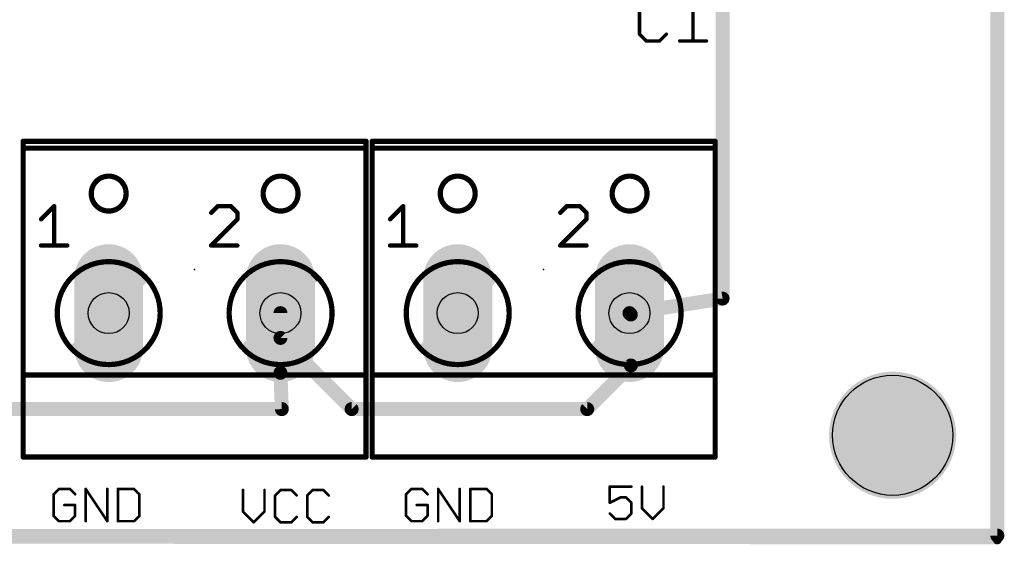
# Model space of a CAD drawing. Extents: x -0.6 to 56.6, y -0.1 to 45.4.
# Tile 7 of 11: x 27.9 to 56.6, y -0.1 to 15.1. Entities that reach past the tile are written whole.
import ezdxf

# ---------------------------------------------------------------- set-up
doc = ezdxf.new("R2010")
doc.units = 0
for name, color, linetype in [('1', 14, 'CONTINUOUS'), ('16', 174, 'CONTINUOUS'), ('17', 94, 'CONTINUOUS'), ('20', 178, 'CONTINUOUS'), ('21', 250, 'CONTINUOUS'), ('23', 178, 'CONTINUOUS'), ('25', 250, 'CONTINUOUS'), ('29', 250, 'CONTINUOUS'), ('30', 250, 'CONTINUOUS'), ('44', 250, 'CONTINUOUS'), ('51', 250, 'CONTINUOUS')]:
    doc.layers.add(name, color=color, linetype=linetype)

# ---------------------------------------------------------------- blocks, each defined once
blk = doc.blocks.new('LONGP100')
at = {"const_width": 1}
blk.add_lwpolyline([(-0.5, 0), (0.5, 0)], dxfattribs=at)
at = {"const_width": 0.5}
for points in [[(-0.5, 0.25, 1), (-0.5, -0.25)], [(0.5, -0.25, 1), (0.5, 0.25)]]:
    blk.add_lwpolyline(points, format="xyb", dxfattribs=at)
blk = doc.blocks.new('ROUNDP')
at = {"const_width": 0.5}
blk.add_lwpolyline([(0, -0.25, 1), (0, 0.25, 1), (0, -0.25)], format="xyb", dxfattribs=at)

msp = doc.modelspace()

# ---------------------------------------------------------------- linework, layer by layer
at = {"layer": '1', "const_width": 0.4064}
for points in [[(56.388, 0.127), (56.388, 45.212)], [(48.39, 17.018), (48.39, 7.028)], [(48.39, 7.028), (45.68, 6.604)], [(35.52, 6.604), (35.52, 5.882)], [(45.72, 6.564), (45.68, 6.604)], [(45.72, 5.08), (45.72, 6.564)], [(35.52, 5.882), (37.592, 3.81)], [(44.45, 3.81), (45.72, 5.08)], [(37.592, 3.81), (44.45, 3.81)], [(-0.396, 0.104), (56.388, 0.127)]]:
    msp.add_lwpolyline(points, dxfattribs=at)
at = {"layer": '1', "const_width": 0.2032}
for points in [[(48.4057, 6.9276, 1), (48.3743, 7.1284)], [(48.2884, 7.028, 1), (48.4916, 7.028)], [(35.6216, 6.604, 1), (35.4184, 6.604)], [(45.6643, 6.7044, 1), (45.6957, 6.5036)], [(45.7518, 6.6758, 1), (45.6082, 6.5322)], [(45.8216, 6.564, 1), (45.6184, 6.564)], [(45.6482, 6.4922, 1), (45.7918, 6.6358)], [(35.5918, 5.9538, 1), (35.4482, 5.8102)], [(35.4184, 5.882, 1), (35.6216, 5.882)], [(45.6184, 5.08, 1), (45.8216, 5.08)], [(45.7918, 5.0082, 1), (45.6482, 5.1518)], [(37.592, 3.9116, 1), (37.592, 3.7084)], [(44.45, 3.7084, 1), (44.45, 3.9116)], [(37.5202, 3.7382, 1), (37.6638, 3.8818)], [(44.3782, 3.8818, 1), (44.5218, 3.7382)], [(56.388, 0.0254, 1), (56.388, 0.2286)], [(56.2864, 0.127, 1), (56.4896, 0.127)]]:
    msp.add_lwpolyline(points, format="xyb", dxfattribs=at)
at = {"layer": '16', "const_width": 0.4064}
for points in [[(56.388, 0.127), (56.388, 45.212)], [(35.52, 4.866), (35.52, 6.604)], [(35.56, 3.81), (35.52, 4.866)], [(35.56, 3.81), (27.305, 3.81)], [(-0.396, 0.104), (56.388, 0.127)]]:
    msp.add_lwpolyline(points, dxfattribs=at)
at = {"layer": '16', "const_width": 0.2032}
for points in [[(35.6216, 6.604, 1), (35.4184, 6.604)], [(35.6215, 4.8698, 1), (35.4185, 4.8622)], [(35.4184, 4.866, 1), (35.6216, 4.866)], [(35.56, 3.7084, 1), (35.56, 3.9116)], [(35.4585, 3.8062, 1), (35.6615, 3.8138)], [(56.388, 0.0254, 1), (56.388, 0.2286)], [(56.2864, 0.127, 1), (56.4896, 0.127)]]:
    msp.add_lwpolyline(points, format="xyb", dxfattribs=at)
at = {"layer": '20', "const_width": 0.254}
for points in [[(56.388, 0), (56.388, 45.212)], [(-0.462, 0.033), (56.388, 0)]]:
    msp.add_lwpolyline(points, dxfattribs=at)
at = {"layer": '20', "const_width": 0.127}
for points in [[(56.3245, 0, 1), (56.4515, 0)], [(56.388, -0.0635, 1), (56.388, 0.0635)]]:
    msp.add_lwpolyline(points, format="xyb", dxfattribs=at)
at = {"layer": '20'}
msp.add_circle((53.34, 3.048), 1.75, dxfattribs=at)
at = {"layer": '21'}
for points, const_width in [([(38.013, 11.608), (28.031, 11.608)], 0.1524), ([(28.031, 11.405), (28.031, 11.608)], 0.1524), ([(28.031, 4.801), (28.031, 11.405)], 0.1524), ([(28.031, 11.405), (38.013, 11.405)], 0.1524), ([(38.013, 11.608), (38.013, 11.405)], 0.1524), ([(38.013, 11.405), (38.013, 4.801)], 0.1524), ([(48.173, 11.608), (38.191, 11.608)], 0.1524), ([(38.191, 11.405), (38.191, 11.608)], 0.1524), ([(38.191, 4.801), (38.191, 11.405)], 0.1524), ([(38.191, 11.405), (48.173, 11.405)], 0.1524), ([(48.173, 11.608), (48.173, 11.405)], 0.1524), ([(48.173, 11.405), (48.173, 4.801)], 0.1524), ([(28.5515, 9.3352), (28.9328, 9.7165)], 0.127), ([(28.9328, 9.7165), (28.9328, 8.5725)], 0.127), ([(33.6952, 9.7165), (33.5045, 9.5258)], 0.127), ([(34.0765, 9.7165), (33.6952, 9.7165)], 0.127), ([(34.2672, 9.5258), (34.0765, 9.7165)], 0.127), ([(38.7115, 9.3352), (39.0928, 9.7165)], 0.127), ([(39.0928, 9.7165), (39.0928, 8.5725)], 0.127), ([(43.8552, 9.7165), (43.6645, 9.5258)], 0.127), ([(44.2365, 9.7165), (43.8552, 9.7165)], 0.127), ([(44.4272, 9.5258), (44.2365, 9.7165)], 0.127), ([(34.2672, 9.3352), (34.2672, 9.5258)], 0.127), ([(44.4272, 9.3352), (44.4272, 9.5258)], 0.127), ([(33.5045, 8.5725), (34.2672, 9.3352)], 0.127), ([(43.6645, 8.5725), (44.4272, 9.3352)], 0.127), ([(28.5515, 8.5725), (29.3142, 8.5725)], 0.127), ([(34.2672, 8.5725), (33.5045, 8.5725)], 0.127), ([(38.7115, 8.5725), (39.4742, 8.5725)], 0.127), ([(44.4272, 8.5725), (43.6645, 8.5725)], 0.127), ([(28.031, 2.413), (28.031, 4.801)], 0.1524), ([(28.031, 4.801), (29.631, 4.801)], 0.1524), ([(31.409, 4.801), (34.635, 4.801)], 0.1524), ([(36.413, 4.801), (38.013, 4.801)], 0.1524), ([(38.013, 4.801), (38.013, 2.413)], 0.1524), ([(38.191, 2.413), (38.191, 4.801)], 0.1524), ([(38.191, 4.801), (39.791, 4.801)], 0.1524), ([(41.569, 4.801), (44.795, 4.801)], 0.1524), ([(46.573, 4.801), (48.173, 4.801)], 0.1524), ([(48.173, 4.801), (48.173, 2.413)], 0.1524), ([(28.031, 2.413), (38.013, 2.413)], 0.1524), ([(38.191, 2.413), (48.173, 2.413)], 0.1524)]:
    msp.add_lwpolyline(points, dxfattribs=dict(at, const_width=const_width))
for points, const_width in [([(28.031, 11.6461, 1), (28.031, 11.5699)], 0.0762), ([(28.0691, 11.608, 1), (27.9929, 11.608)], 0.0762), ([(28.0691, 11.405, 1), (27.9929, 11.405)], 0.0762), ([(28.031, 11.4431, 1), (28.031, 11.3669)], 0.0762), ([(38.0511, 11.608, 1), (37.9749, 11.608)], 0.0762), ([(38.0511, 11.405, 1), (37.9749, 11.405)], 0.0762), ([(38.013, 11.5699, 1), (38.013, 11.6461)], 0.0762), ([(38.013, 11.3669, 1), (38.013, 11.4431)], 0.0762), ([(38.191, 11.6461, 1), (38.191, 11.5699)], 0.0762), ([(38.2291, 11.608, 1), (38.1529, 11.608)], 0.0762), ([(38.2291, 11.405, 1), (38.1529, 11.405)], 0.0762), ([(38.191, 11.4431, 1), (38.191, 11.3669)], 0.0762), ([(48.2111, 11.608, 1), (48.1349, 11.608)], 0.0762), ([(48.2111, 11.405, 1), (48.1349, 11.405)], 0.0762), ([(48.173, 11.5699, 1), (48.173, 11.6461)], 0.0762), ([(48.173, 11.3669, 1), (48.173, 11.4431)], 0.0762), ([(27.9929, 11.405, 1), (28.0691, 11.405)], 0.0762), ([(37.9749, 11.405, 1), (38.0511, 11.405)], 0.0762), ([(38.1529, 11.405, 1), (38.2291, 11.405)], 0.0762), ([(48.1349, 11.405, 1), (48.2111, 11.405)], 0.0762), ([(30.52, 9.5758, 1), (30.52, 10.5918, 1), (30.52, 9.5758)], 0.1524), ([(35.5238, 9.5758, 1), (35.5238, 10.5918, 1), (35.5238, 9.5758)], 0.1524), ([(40.68, 9.5758, 1), (40.68, 10.5918, 1), (40.68, 9.5758)], 0.1524), ([(45.6838, 9.5758, 1), (45.6838, 10.5918, 1), (45.6838, 9.5758)], 0.1524), ([(28.9646, 9.7165, 1), (28.9011, 9.7165)], 0.0635), ([(28.9553, 9.694, 1), (28.9104, 9.7389)], 0.0635), ([(33.6952, 9.7482, 1), (33.6952, 9.6847)], 0.0635), ([(33.7176, 9.694, 1), (33.6727, 9.7389)], 0.0635), ([(34.0989, 9.7389, 1), (34.054, 9.694)], 0.0635), ([(34.0765, 9.6847, 1), (34.0765, 9.7482)], 0.0635), ([(39.1246, 9.7165, 1), (39.0611, 9.7165)], 0.0635), ([(39.1153, 9.694, 1), (39.0704, 9.7389)], 0.0635), ([(43.8552, 9.7482, 1), (43.8552, 9.6847)], 0.0635), ([(43.8776, 9.694, 1), (43.8327, 9.7389)], 0.0635), ([(44.2589, 9.7389, 1), (44.214, 9.694)], 0.0635), ([(44.2365, 9.6847, 1), (44.2365, 9.7482)], 0.0635), ([(33.482, 9.5483, 1), (33.527, 9.5034)], 0.0635), ([(34.2989, 9.5258, 1), (34.2354, 9.5258)], 0.0635), ([(34.2447, 9.5034, 1), (34.2896, 9.5483)], 0.0635), ([(43.642, 9.5483, 1), (43.687, 9.5034)], 0.0635), ([(44.4589, 9.5258, 1), (44.3954, 9.5258)], 0.0635), ([(44.4047, 9.5034, 1), (44.4496, 9.5483)], 0.0635), ([(28.529, 9.3576, 1), (28.574, 9.3127)], 0.0635), ([(34.2354, 9.3352, 1), (34.2989, 9.3352)], 0.0635), ([(34.2896, 9.3127, 1), (34.2447, 9.3576)], 0.0635), ([(38.689, 9.3576, 1), (38.734, 9.3127)], 0.0635), ([(44.3954, 9.3352, 1), (44.4589, 9.3352)], 0.0635), ([(44.4496, 9.3127, 1), (44.4047, 9.3576)], 0.0635), ([(28.5515, 8.6043, 1), (28.5515, 8.5407)], 0.0635), ([(28.9011, 8.5725, 1), (28.9646, 8.5725)], 0.0635), ([(29.3142, 8.5407, 1), (29.3142, 8.6043)], 0.0635), ([(33.482, 8.595, 1), (33.527, 8.55)], 0.0635), ([(33.5045, 8.6043, 1), (33.5045, 8.5407)], 0.0635), ([(34.2672, 8.5407, 1), (34.2672, 8.6043)], 0.0635), ([(38.7115, 8.6043, 1), (38.7115, 8.5407)], 0.0635), ([(39.0611, 8.5725, 1), (39.1246, 8.5725)], 0.0635), ([(39.4742, 8.5407, 1), (39.4742, 8.6043)], 0.0635), ([(43.6645, 8.6043, 1), (43.6645, 8.5407)], 0.0635), ([(43.642, 8.595, 1), (43.687, 8.55)], 0.0635), ([(44.4272, 8.5407, 1), (44.4272, 8.6043)], 0.0635), ([(28.0691, 4.801, 1), (27.9929, 4.801)], 0.0762), ([(28.031, 4.8391, 1), (28.031, 4.7629)], 0.0762), ([(29.631, 4.7629, 1), (29.631, 4.8391)], 0.0762), ([(31.409, 4.8391, 1), (31.409, 4.7629)], 0.0762), ([(34.635, 4.7629, 1), (34.635, 4.8391)], 0.0762), ([(36.413, 4.8391, 1), (36.413, 4.7629)], 0.0762), ([(38.0511, 4.801, 1), (37.9749, 4.801)], 0.0762), ([(38.013, 4.7629, 1), (38.013, 4.8391)], 0.0762), ([(38.2291, 4.801, 1), (38.1529, 4.801)], 0.0762), ([(38.191, 4.8391, 1), (38.191, 4.7629)], 0.0762), ([(39.791, 4.7629, 1), (39.791, 4.8391)], 0.0762), ([(41.569, 4.8391, 1), (41.569, 4.7629)], 0.0762), ([(44.795, 4.7629, 1), (44.795, 4.8391)], 0.0762), ([(46.573, 4.8391, 1), (46.573, 4.7629)], 0.0762), ([(48.2111, 4.801, 1), (48.1349, 4.801)], 0.0762), ([(48.173, 4.7629, 1), (48.173, 4.8391)], 0.0762), ([(27.9929, 4.801, 1), (28.0691, 4.801)], 0.0762), ([(37.9749, 4.801, 1), (38.0511, 4.801)], 0.0762), ([(38.1529, 4.801, 1), (38.2291, 4.801)], 0.0762), ([(48.1349, 4.801, 1), (48.2111, 4.801)], 0.0762), ([(28.031, 2.4511, 1), (28.031, 2.3749)], 0.0762), ([(27.9929, 2.413, 1), (28.0691, 2.413)], 0.0762), ([(37.9749, 2.413, 1), (38.0511, 2.413)], 0.0762), ([(38.013, 2.3749, 1), (38.013, 2.4511)], 0.0762), ([(38.191, 2.4511, 1), (38.191, 2.3749)], 0.0762), ([(38.1529, 2.413, 1), (38.2291, 2.413)], 0.0762), ([(48.1349, 2.413, 1), (48.2111, 2.413)], 0.0762), ([(48.173, 2.3749, 1), (48.173, 2.4511)], 0.0762)]:
    msp.add_lwpolyline(points, format="xyb", dxfattribs=dict(at, const_width=const_width))
at = {"layer": '23'}
for p in [(33.02, 7.874), (43.18, 7.874)]:
    msp.add_point(p, dxfattribs=at)
at = {"layer": '25'}
for points, const_width in [([(45.972, 15.5033), (45.972, 14.7237)], 0.1016), ([(47.5312, 15.6982), (47.5312, 14.5288)], 0.1016), ([(45.972, 14.7237), (46.1669, 14.5288)], 0.1016), ([(46.5567, 14.5288), (46.7516, 14.7237)], 0.1016), ([(46.1669, 14.5288), (46.5567, 14.5288)], 0.1016), ([(47.1414, 14.5288), (47.921, 14.5288)], 0.1016), ([(29.0729, 1.4867), (28.9161, 1.3299)], 0.0762), ([(29.3864, 1.4867), (29.0729, 1.4867)], 0.0762), ([(29.5432, 1.3299), (29.3864, 1.4867)], 0.0762), ([(29.8516, 0.5461), (29.8516, 1.4867)], 0.0762), ([(29.8516, 1.4867), (30.4787, 0.5461)], 0.0762), ([(30.4787, 0.5461), (30.4787, 1.4867)], 0.0762), ([(30.7871, 1.4867), (30.7871, 0.5461)], 0.0762), ([(31.2574, 1.4867), (30.7871, 1.4867)], 0.0762), ([(31.4142, 1.3299), (31.2574, 1.4867)], 0.0762), ([(34.4291, 1.4537), (34.4291, 0.8266)], 0.0762), ([(35.0562, 0.8266), (35.0562, 1.4537)], 0.0762), ([(35.5214, 1.4537), (35.3646, 1.2969)], 0.0762), ([(35.8349, 1.4537), (35.5214, 1.4537)], 0.0762), ([(35.9917, 1.2969), (35.8349, 1.4537)], 0.0762), ([(36.4569, 1.4537), (36.3001, 1.2969)], 0.0762), ([(36.7704, 1.4537), (36.4569, 1.4537)], 0.0762), ([(36.9272, 1.2969), (36.7704, 1.4537)], 0.0762), ([(39.3319, 1.4867), (39.1751, 1.3299)], 0.0762), ([(39.6454, 1.4867), (39.3319, 1.4867)], 0.0762), ([(39.8022, 1.3299), (39.6454, 1.4867)], 0.0762), ([(40.1106, 0.5461), (40.1106, 1.4867)], 0.0762), ([(40.1106, 1.4867), (40.7377, 0.5461)], 0.0762), ([(40.7377, 0.5461), (40.7377, 1.4867)], 0.0762), ([(41.0461, 1.4867), (41.0461, 0.5461)], 0.0762), ([(41.5164, 1.4867), (41.0461, 1.4867)], 0.0762), ([(41.6732, 1.3299), (41.5164, 1.4867)], 0.0762), ([(45.7342, 1.5527), (45.1071, 1.5527)], 0.0762), ([(45.1071, 1.5527), (45.1071, 1.0824)], 0.0762), ([(46.0426, 1.5527), (46.0426, 0.9256)], 0.0762), ([(46.6697, 0.9256), (46.6697, 1.5527)], 0.0762), ([(28.9161, 1.3299), (28.9161, 0.7029)], 0.0762), ([(31.4142, 0.7029), (31.4142, 1.3299)], 0.0762), ([(35.3646, 1.2969), (35.3646, 0.6699)], 0.0762), ([(36.3001, 1.2969), (36.3001, 0.6699)], 0.0762), ([(39.1751, 1.3299), (39.1751, 0.7029)], 0.0762), ([(41.6732, 0.7029), (41.6732, 1.3299)], 0.0762), ([(45.1071, 1.0824), (45.4206, 1.2392)], 0.0762), ([(45.4206, 1.2392), (45.5774, 1.2392)], 0.0762), ([(45.5774, 1.2392), (45.7342, 1.0824)], 0.0762), ([(29.5432, 1.0164), (29.2296, 1.0164)], 0.0762), ([(29.5432, 0.7029), (29.5432, 1.0164)], 0.0762), ([(34.4291, 0.8266), (34.7426, 0.5131)], 0.0762), ([(34.7426, 0.5131), (35.0562, 0.8266)], 0.0762), ([(39.8022, 1.0164), (39.4886, 1.0164)], 0.0762), ([(39.8022, 0.7029), (39.8022, 1.0164)], 0.0762), ([(45.7342, 1.0824), (45.7342, 0.7689)], 0.0762), ([(46.0426, 0.9256), (46.3562, 0.6121)], 0.0762), ([(46.3562, 0.6121), (46.6697, 0.9256)], 0.0762), ([(28.9161, 0.7029), (29.0729, 0.5461)], 0.0762), ([(29.0729, 0.5461), (29.3864, 0.5461)], 0.0762), ([(29.3864, 0.5461), (29.5432, 0.7029)], 0.0762), ([(30.7871, 0.5461), (31.2574, 0.5461)], 0.0762), ([(31.2574, 0.5461), (31.4142, 0.7029)], 0.0762), ([(35.3646, 0.6699), (35.5214, 0.5131)], 0.0762), ([(35.8349, 0.5131), (35.9917, 0.6699)], 0.0762), ([(36.3001, 0.6699), (36.4569, 0.5131)], 0.0762), ([(36.7704, 0.5131), (36.9272, 0.6699)], 0.0762), ([(39.1751, 0.7029), (39.3319, 0.5461)], 0.0762), ([(39.3319, 0.5461), (39.6454, 0.5461)], 0.0762), ([(39.6454, 0.5461), (39.8022, 0.7029)], 0.0762), ([(41.0461, 0.5461), (41.5164, 0.5461)], 0.0762), ([(41.5164, 0.5461), (41.6732, 0.7029)], 0.0762), ([(45.2639, 0.6121), (45.1071, 0.7689)], 0.0762), ([(45.5774, 0.6121), (45.2639, 0.6121)], 0.0762), ([(45.7342, 0.7689), (45.5774, 0.6121)], 0.0762), ([(35.5214, 0.5131), (35.8349, 0.5131)], 0.0762), ([(36.4569, 0.5131), (36.7704, 0.5131)], 0.0762)]:
    msp.add_lwpolyline(points, dxfattribs=dict(at, const_width=const_width))
for points, const_width in [([(45.99, 14.7417, 1), (45.954, 14.7057)], 0.0508), ([(45.9466, 14.7237, 1), (45.9974, 14.7237)], 0.0508), ([(46.7696, 14.7057, 1), (46.7336, 14.7417)], 0.0508), ([(46.1669, 14.5542, 1), (46.1669, 14.5034)], 0.0508), ([(46.1489, 14.5108, 1), (46.1849, 14.5468)], 0.0508), ([(46.5387, 14.5468, 1), (46.5747, 14.5108)], 0.0508), ([(46.5567, 14.5034, 1), (46.5567, 14.5542)], 0.0508), ([(47.1414, 14.5542, 1), (47.1414, 14.5034)], 0.0508), ([(47.5058, 14.5288, 1), (47.5566, 14.5288)], 0.0508), ([(47.921, 14.5034, 1), (47.921, 14.5542)], 0.0508), ([(29.0729, 1.5058, 1), (29.0729, 1.4677)], 0.0381), ([(29.0863, 1.4732, 1), (29.0594, 1.5002)], 0.0381), ([(29.3999, 1.5002, 1), (29.3729, 1.4732)], 0.0381), ([(29.3864, 1.4677, 1), (29.3864, 1.5058)], 0.0381), ([(29.8707, 1.4867, 1), (29.8326, 1.4867)], 0.0381), ([(29.8675, 1.4973, 1), (29.8358, 1.4761)], 0.0381), ([(30.4977, 1.4867, 1), (30.4596, 1.4867)], 0.0381), ([(30.7871, 1.5058, 1), (30.7871, 1.4677)], 0.0381), ([(30.8062, 1.4867, 1), (30.7681, 1.4867)], 0.0381), ([(31.2709, 1.5002, 1), (31.244, 1.4732)], 0.0381), ([(31.2574, 1.4677, 1), (31.2574, 1.5058)], 0.0381), ([(34.4481, 1.4537, 1), (34.41, 1.4537)], 0.0381), ([(35.0752, 1.4537, 1), (35.0371, 1.4537)], 0.0381), ([(35.5214, 1.4728, 1), (35.5214, 1.4347)], 0.0381), ([(35.5349, 1.4402, 1), (35.5079, 1.4672)], 0.0381), ([(35.8484, 1.4672, 1), (35.8214, 1.4402)], 0.0381), ([(35.8349, 1.4347, 1), (35.8349, 1.4728)], 0.0381), ([(36.4569, 1.4728, 1), (36.4569, 1.4347)], 0.0381), ([(36.4704, 1.4402, 1), (36.4434, 1.4672)], 0.0381), ([(36.7839, 1.4672, 1), (36.757, 1.4402)], 0.0381), ([(36.7704, 1.4347, 1), (36.7704, 1.4728)], 0.0381), ([(39.3319, 1.5058, 1), (39.3319, 1.4677)], 0.0381), ([(39.3453, 1.4732, 1), (39.3184, 1.5002)], 0.0381), ([(39.6589, 1.5002, 1), (39.6319, 1.4732)], 0.0381), ([(39.6454, 1.4677, 1), (39.6454, 1.5058)], 0.0381), ([(40.1297, 1.4867, 1), (40.0916, 1.4867)], 0.0381), ([(40.1265, 1.4973, 1), (40.0948, 1.4761)], 0.0381), ([(40.7567, 1.4867, 1), (40.7186, 1.4867)], 0.0381), ([(41.0461, 1.5058, 1), (41.0461, 1.4677)], 0.0381), ([(41.0652, 1.4867, 1), (41.0271, 1.4867)], 0.0381), ([(41.5299, 1.5002, 1), (41.503, 1.4732)], 0.0381), ([(41.5164, 1.4677, 1), (41.5164, 1.5058)], 0.0381), ([(45.1071, 1.5718, 1), (45.1071, 1.5337)], 0.0381), ([(45.1262, 1.5527, 1), (45.0881, 1.5527)], 0.0381), ([(45.7342, 1.5337, 1), (45.7342, 1.5718)], 0.0381), ([(46.0617, 1.5527, 1), (46.0236, 1.5527)], 0.0381), ([(46.6887, 1.5527, 1), (46.6506, 1.5527)], 0.0381), ([(28.9352, 1.3299, 1), (28.8971, 1.3299)], 0.0381), ([(28.9026, 1.3434, 1), (28.9296, 1.3165)], 0.0381), ([(29.5297, 1.3165, 1), (29.5566, 1.3434)], 0.0381), ([(31.4333, 1.3299, 1), (31.3952, 1.3299)], 0.0381), ([(31.4007, 1.3165, 1), (31.4277, 1.3434)], 0.0381), ([(35.3837, 1.2969, 1), (35.3456, 1.2969)], 0.0381), ([(35.3511, 1.3104, 1), (35.3781, 1.2835)], 0.0381), ([(35.9782, 1.2835, 1), (36.0052, 1.3104)], 0.0381), ([(36.3192, 1.2969, 1), (36.2811, 1.2969)], 0.0381), ([(36.2867, 1.3104, 1), (36.3136, 1.2835)], 0.0381), ([(36.9137, 1.2835, 1), (36.9407, 1.3104)], 0.0381), ([(39.1616, 1.3434, 1), (39.1886, 1.3165)], 0.0381), ([(39.1942, 1.3299, 1), (39.1561, 1.3299)], 0.0381), ([(39.7887, 1.3165, 1), (39.8156, 1.3434)], 0.0381), ([(41.6923, 1.3299, 1), (41.6542, 1.3299)], 0.0381), ([(41.6597, 1.3165, 1), (41.6867, 1.3434)], 0.0381), ([(45.4206, 1.2582, 1), (45.4206, 1.2201)], 0.0381), ([(45.4292, 1.2221, 1), (45.4121, 1.2562)], 0.0381), ([(45.5909, 1.2526, 1), (45.5639, 1.2257)], 0.0381), ([(45.5774, 1.2201, 1), (45.5774, 1.2582)], 0.0381), ([(29.2296, 1.0354, 1), (29.2296, 0.9973)], 0.0381), ([(29.5622, 1.0164, 1), (29.5241, 1.0164)], 0.0381), ([(29.5432, 0.9973, 1), (29.5432, 1.0354)], 0.0381), ([(34.4426, 0.8401, 1), (34.4156, 0.8132)], 0.0381), ([(35.0696, 0.8132, 1), (35.0427, 0.8401)], 0.0381), ([(39.4886, 1.0354, 1), (39.4886, 0.9973)], 0.0381), ([(39.8212, 1.0164, 1), (39.7831, 1.0164)], 0.0381), ([(39.8022, 0.9973, 1), (39.8022, 1.0354)], 0.0381), ([(45.0986, 1.0994, 1), (45.1156, 1.0654)], 0.0381), ([(45.0881, 1.0824, 1), (45.1262, 1.0824)], 0.0381), ([(45.7532, 1.0824, 1), (45.7151, 1.0824)], 0.0381), ([(45.7207, 1.0689, 1), (45.7476, 1.0959)], 0.0381), ([(46.0561, 0.9391, 1), (46.0291, 0.9122)], 0.0381), ([(46.0236, 0.9256, 1), (46.0617, 0.9256)], 0.0381), ([(46.6506, 0.9256, 1), (46.6887, 0.9256)], 0.0381), ([(46.6832, 0.9122, 1), (46.6562, 0.9391)], 0.0381), ([(28.9296, 0.7163, 1), (28.9026, 0.6894)], 0.0381), ([(28.8971, 0.7029, 1), (28.9352, 0.7029)], 0.0381), ([(29.0729, 0.5652, 1), (29.0729, 0.5271)], 0.0381), ([(29.0594, 0.5326, 1), (29.0863, 0.5596)], 0.0381), ([(29.3729, 0.5596, 1), (29.3999, 0.5326)], 0.0381), ([(29.3864, 0.5271, 1), (29.3864, 0.5652)], 0.0381), ([(29.5241, 0.7029, 1), (29.5622, 0.7029)], 0.0381), ([(29.5566, 0.6894, 1), (29.5297, 0.7163)], 0.0381), ([(30.4628, 0.5355, 1), (30.4945, 0.5567)], 0.0381), ([(30.7871, 0.5652, 1), (30.7871, 0.5271)], 0.0381), ([(31.244, 0.5596, 1), (31.2709, 0.5326)], 0.0381), ([(31.2574, 0.5271, 1), (31.2574, 0.5652)], 0.0381), ([(31.3952, 0.7029, 1), (31.4333, 0.7029)], 0.0381), ([(31.4277, 0.6894, 1), (31.4007, 0.7163)], 0.0381), ([(34.41, 0.8266, 1), (34.4481, 0.8266)], 0.0381), ([(35.0371, 0.8266, 1), (35.0752, 0.8266)], 0.0381), ([(35.3781, 0.6833, 1), (35.3511, 0.6564)], 0.0381), ([(35.3456, 0.6699, 1), (35.3837, 0.6699)], 0.0381), ([(36.0052, 0.6564, 1), (35.9782, 0.6833)], 0.0381), ([(36.3136, 0.6833, 1), (36.2867, 0.6564)], 0.0381), ([(36.2811, 0.6699, 1), (36.3192, 0.6699)], 0.0381), ([(36.9407, 0.6564, 1), (36.9137, 0.6833)], 0.0381), ([(39.1886, 0.7163, 1), (39.1616, 0.6894)], 0.0381), ([(39.1561, 0.7029, 1), (39.1942, 0.7029)], 0.0381), ([(39.3319, 0.5652, 1), (39.3319, 0.5271)], 0.0381), ([(39.3184, 0.5326, 1), (39.3453, 0.5596)], 0.0381), ([(39.6319, 0.5596, 1), (39.6589, 0.5326)], 0.0381), ([(39.6454, 0.5271, 1), (39.6454, 0.5652)], 0.0381), ([(39.7831, 0.7029, 1), (39.8212, 0.7029)], 0.0381), ([(39.8156, 0.6894, 1), (39.7887, 0.7163)], 0.0381), ([(40.7218, 0.5355, 1), (40.7535, 0.5567)], 0.0381), ([(41.0461, 0.5652, 1), (41.0461, 0.5271)], 0.0381), ([(41.503, 0.5596, 1), (41.5299, 0.5326)], 0.0381), ([(41.5164, 0.5271, 1), (41.5164, 0.5652)], 0.0381), ([(41.6542, 0.7029, 1), (41.6923, 0.7029)], 0.0381), ([(41.6867, 0.6894, 1), (41.6597, 0.7163)], 0.0381), ([(45.1206, 0.7823, 1), (45.0936, 0.7554)], 0.0381), ([(45.2639, 0.6311, 1), (45.2639, 0.593)], 0.0381), ([(45.2504, 0.5986, 1), (45.2773, 0.6256)], 0.0381), ([(45.5639, 0.6256, 1), (45.5909, 0.5986)], 0.0381), ([(45.5774, 0.593, 1), (45.5774, 0.6311)], 0.0381), ([(45.7151, 0.7689, 1), (45.7532, 0.7689)], 0.0381), ([(45.7476, 0.7554, 1), (45.7207, 0.7823)], 0.0381), ([(46.3427, 0.6256, 1), (46.3696, 0.5986)], 0.0381), ([(46.3427, 0.5986, 1), (46.3696, 0.6256)], 0.0381), ([(29.8326, 0.5461, 1), (29.8707, 0.5461)], 0.0381), ([(30.4596, 0.5461, 1), (30.4977, 0.5461)], 0.0381), ([(30.7681, 0.5461, 1), (30.8062, 0.5461)], 0.0381), ([(34.7292, 0.5266, 1), (34.7561, 0.4996)], 0.0381), ([(34.7292, 0.4996, 1), (34.7561, 0.5266)], 0.0381), ([(35.5214, 0.5322, 1), (35.5214, 0.494)], 0.0381), ([(35.5079, 0.4996, 1), (35.5349, 0.5266)], 0.0381), ([(35.8214, 0.5266, 1), (35.8484, 0.4996)], 0.0381), ([(35.8349, 0.494, 1), (35.8349, 0.5322)], 0.0381), ([(36.4569, 0.5322, 1), (36.4569, 0.494)], 0.0381), ([(36.4434, 0.4996, 1), (36.4704, 0.5266)], 0.0381), ([(36.757, 0.5266, 1), (36.7839, 0.4996)], 0.0381), ([(36.7704, 0.494, 1), (36.7704, 0.5322)], 0.0381), ([(40.0916, 0.5461, 1), (40.1297, 0.5461)], 0.0381), ([(40.7186, 0.5461, 1), (40.7567, 0.5461)], 0.0381), ([(41.0271, 0.5461, 1), (41.0652, 0.5461)], 0.0381)]:
    msp.add_lwpolyline(points, format="xyb", dxfattribs=dict(at, const_width=const_width))
at = {"layer": '29', "const_width": 1.8516}
msp.add_lwpolyline([(53.34, 2.1222, 1), (53.34, 3.9738, 1), (53.34, 2.1222)], format="xyb", dxfattribs=at)
at = {"layer": '30', "const_width": 1.8516}
msp.add_lwpolyline([(53.34, 2.1222, 1), (53.34, 3.9738, 1), (53.34, 2.1222)], format="xyb", dxfattribs=at)
at = {"layer": '44'}
for centre in [(30.52, 6.604), (35.52, 6.604), (40.68, 6.604), (45.68, 6.604)]:
    msp.add_circle(centre, 0.5969, dxfattribs=at)
at = {"layer": '51'}
for points, const_width in [([(30.52, 5.1054, 1), (30.52, 8.1026, 1), (30.52, 5.1054)], 0.1524), ([(35.5238, 5.1054, 1), (35.5238, 8.1026, 1), (35.5238, 5.1054)], 0.1524), ([(40.68, 5.1054, 1), (40.68, 8.1026, 1), (40.68, 5.1054)], 0.1524), ([(45.6838, 5.1054, 1), (45.6838, 8.1026, 1), (45.6838, 5.1054)], 0.1524), ([(36.5342, 7.5754, 1), (36.4438, 7.6646)], 0.127), ([(46.6942, 7.5754, 1), (46.6038, 7.6646)], 0.127), ([(31.5809, 7.5501, 1), (31.4911, 7.6399)], 0.127), ([(41.7409, 7.5501, 1), (41.6511, 7.6399)], 0.127), ([(29.4841, 5.6329, 1), (29.5739, 5.5431)], 0.127), ([(34.4628, 5.6576, 1), (34.5532, 5.5684)], 0.127), ([(39.6441, 5.6329, 1), (39.7339, 5.5431)], 0.127), ([(44.6228, 5.6576, 1), (44.7132, 5.5684)], 0.127), ([(29.631, 4.8391, 1), (29.631, 4.7629)], 0.0762), ([(31.409, 4.7629, 1), (31.409, 4.8391)], 0.0762), ([(34.635, 4.8391, 1), (34.635, 4.7629)], 0.0762), ([(36.413, 4.7629, 1), (36.413, 4.8391)], 0.0762), ([(39.791, 4.8391, 1), (39.791, 4.7629)], 0.0762), ([(41.569, 4.7629, 1), (41.569, 4.8391)], 0.0762), ([(44.795, 4.8391, 1), (44.795, 4.7629)], 0.0762), ([(46.573, 4.7629, 1), (46.573, 4.8391)], 0.0762)]:
    msp.add_lwpolyline(points, format="xyb", dxfattribs=dict(at, const_width=const_width))
for points, const_width in [([(34.508, 5.613), (36.489, 7.62)], 0.254), ([(44.668, 5.613), (46.649, 7.62)], 0.254), ([(29.529, 5.588), (31.536, 7.595)], 0.254), ([(39.689, 5.588), (41.696, 7.595)], 0.254), ([(29.631, 4.801), (31.409, 4.801)], 0.1524), ([(34.635, 4.801), (36.413, 4.801)], 0.1524), ([(39.791, 4.801), (41.569, 4.801)], 0.1524), ([(44.795, 4.801), (46.573, 4.801)], 0.1524)]:
    msp.add_lwpolyline(points, dxfattribs=dict(at, const_width=const_width))

# ---------------------------------------------------------------- block references
at = {"layer": '17', "rotation": 90}
for name, p, xscale, yscale in [('LONGP100', (30.52, 6.604), 1.8034, 1.8034), ('LONGP100', (30.52, 6.604), 1.8034, 1.8034), ('LONGP100', (35.52, 6.604), 1.8034, 1.8034), ('LONGP100', (35.52, 6.604), 1.8034, 1.8034), ('LONGP100', (40.68, 6.604), 1.8034, 1.8034), ('LONGP100', (40.68, 6.604), 1.8034, 1.8034), ('LONGP100', (45.68, 6.604), 1.8034, 1.8034), ('LONGP100', (45.68, 6.604), 1.8034, 1.8034), ('ROUNDP', (30.52, 6.604), 1.7907, 1.7907), ('ROUNDP', (30.52, 6.604), 1.7907, 1.7907), ('ROUNDP', (30.52, 6.604), 1.7907, 1.7907), ('ROUNDP', (30.52, 6.604), 1.7907, 1.7907), ('ROUNDP', (30.52, 6.604), 1.7907, 1.7907), ('ROUNDP', (30.52, 6.604), 1.7907, 1.7907), ('ROUNDP', (30.52, 6.604), 1.7907, 1.7907), ('ROUNDP', (30.52, 6.604), 1.7907, 1.7907), ('ROUNDP', (30.52, 6.604), 1.7907, 1.7907), ('ROUNDP', (30.52, 6.604), 1.7907, 1.7907), ('ROUNDP', (30.52, 6.604), 1.7907, 1.7907), ('ROUNDP', (30.52, 6.604), 1.7907, 1.7907), ('ROUNDP', (30.52, 6.604), 1.7907, 1.7907), ('ROUNDP', (30.52, 6.604), 1.7907, 1.7907), ('ROUNDP', (35.52, 6.604), 1.7907, 1.7907), ('ROUNDP', (35.52, 6.604), 1.7907, 1.7907), ('ROUNDP', (35.52, 6.604), 1.7907, 1.7907), ('ROUNDP', (35.52, 6.604), 1.7907, 1.7907), ('ROUNDP', (35.52, 6.604), 1.7907, 1.7907), ('ROUNDP', (35.52, 6.604), 1.7907, 1.7907), ('ROUNDP', (35.52, 6.604), 1.7907, 1.7907), ('ROUNDP', (35.52, 6.604), 1.7907, 1.7907), ('ROUNDP', (35.52, 6.604), 1.7907, 1.7907), ('ROUNDP', (35.52, 6.604), 1.7907, 1.7907), ('ROUNDP', (35.52, 6.604), 1.7907, 1.7907), ('ROUNDP', (35.52, 6.604), 1.7907, 1.7907), ('ROUNDP', (35.52, 6.604), 1.7907, 1.7907), ('ROUNDP', (35.52, 6.604), 1.7907, 1.7907), ('ROUNDP', (40.68, 6.604), 1.7907, 1.7907), ('ROUNDP', (40.68, 6.604), 1.7907, 1.7907), ('ROUNDP', (40.68, 6.604), 1.7907, 1.7907), ('ROUNDP', (40.68, 6.604), 1.7907, 1.7907), ('ROUNDP', (40.68, 6.604), 1.7907, 1.7907), ('ROUNDP', (40.68, 6.604), 1.7907, 1.7907), ('ROUNDP', (40.68, 6.604), 1.7907, 1.7907), ('ROUNDP', (40.68, 6.604), 1.7907, 1.7907), ('ROUNDP', (40.68, 6.604), 1.7907, 1.7907), ('ROUNDP', (40.68, 6.604), 1.7907, 1.7907), ('ROUNDP', (40.68, 6.604), 1.7907, 1.7907), ('ROUNDP', (40.68, 6.604), 1.7907, 1.7907), ('ROUNDP', (40.68, 6.604), 1.7907, 1.7907), ('ROUNDP', (40.68, 6.604), 1.7907, 1.7907), ('ROUNDP', (45.68, 6.604), 1.7907, 1.7907), ('ROUNDP', (45.68, 6.604), 1.7907, 1.7907), ('ROUNDP', (45.68, 6.604), 1.7907, 1.7907), ('ROUNDP', (45.68, 6.604), 1.7907, 1.7907), ('ROUNDP', (45.68, 6.604), 1.7907, 1.7907), ('ROUNDP', (45.68, 6.604), 1.7907, 1.7907), ('ROUNDP', (45.68, 6.604), 1.7907, 1.7907), ('ROUNDP', (45.68, 6.604), 1.7907, 1.7907), ('ROUNDP', (45.68, 6.604), 1.7907, 1.7907), ('ROUNDP', (45.68, 6.604), 1.7907, 1.7907), ('ROUNDP', (45.68, 6.604), 1.7907, 1.7907), ('ROUNDP', (45.68, 6.604), 1.7907, 1.7907), ('ROUNDP', (45.68, 6.604), 1.7907, 1.7907), ('ROUNDP', (45.68, 6.604), 1.7907, 1.7907)]:
    msp.add_blockref(name, p, dxfattribs=dict(at, xscale=xscale, yscale=yscale))
at = {"layer": '29', "xscale": 2.0066, "yscale": 2.0066, "rotation": 90}
for p in [(30.52, 6.604), (35.52, 6.604), (40.68, 6.604), (45.68, 6.604)]:
    msp.add_blockref('LONGP100', p, dxfattribs=at)
at = {"layer": '30', "xscale": 2.0066, "yscale": 2.0066, "rotation": 90}
for p in [(30.52, 6.604), (35.52, 6.604), (40.68, 6.604), (45.68, 6.604)]:
    msp.add_blockref('LONGP100', p, dxfattribs=at)

doc.saveas('drawing.dxf')
